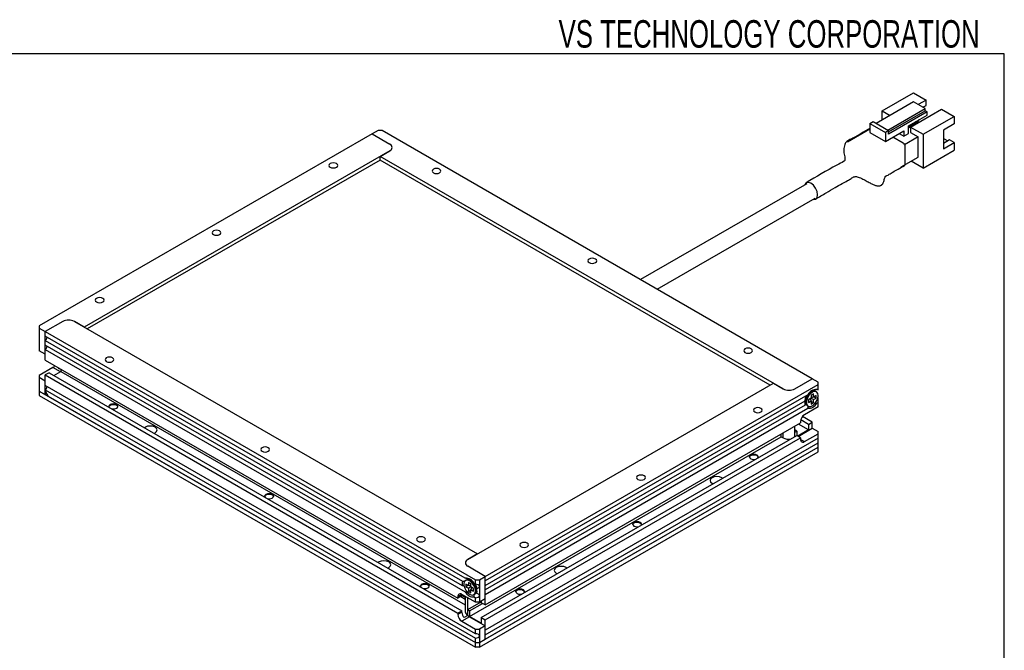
# Model space of a CAD drawing. Header units: millimetres. Extents: x 6 to 294, y 6 to 202.
# Tile 5 of 5: x 202 to 291, y 145 to 202. Entities that reach past the tile are written whole.
import ezdxf

# ---------------------------------------------------------------- set-up
doc = ezdxf.new("R2010")
doc.units = ezdxf.units.MM
doc.styles.add('SLDTEXTSTYLE1', font='TXT', dxfattribs={"width": 0.7})

msp = doc.modelspace()

# ---------------------------------------------------------------- linework, layer by layer
at = {"color": 7, "linetype": 'Continuous', "lineweight": 25}
for p, q in [((291.144, 199.039), (5.901, 199.039)), ((291.144, 6.453), (291.144, 199.039)), ((280.058, 193.868), (282.886, 195.501)), ((282.886, 195.501), (284.035, 194.837)), ((282.904, 194.674), (279.51, 192.715)), ((280.57, 192.102), (283.965, 194.062)), ((282.621, 192.388), (285.449, 194.021)), ((283.965, 194.062), (282.904, 194.674)), ((284.035, 194.837), (283.328, 194.429)), ((283.753, 194.184), (284.035, 194.347)), ((283.965, 193.858), (283.965, 194.062)), ((284.035, 194.347), (284.035, 194.837)), ((285.449, 194.021), (286.599, 193.358)), ((280.058, 193.031), (280.058, 193.868)), ((280.058, 193.868), (280.782, 193.449)), ((280.641, 191.939), (283.965, 193.858)), ((284.141, 193.756), (280.641, 191.735)), ((282.444, 192.49), (284.141, 193.47)), ((283.77, 191.725), (286.599, 193.358)), ((284.141, 193.756), (283.965, 193.858)), ((284.141, 193.47), (284.141, 193.756)), ((286.599, 193.358), (286.599, 192.674)), ((276.893, 191.041), (278.944, 192.225)), ((278.944, 192.715), (279.227, 192.878)), ((278.944, 192.715), (280.358, 191.898)), ((278.944, 192.715), (278.944, 191.898)), ((279.227, 192.878), (280.641, 192.062)), ((282.444, 191.796), (282.444, 192.49)), ((282.444, 192.408), (282.621, 192.306)), ((282.471, 192.393), (283.31, 192.877)), ((282.621, 192.388), (283.77, 191.725)), ((282.621, 192.388), (282.621, 191.898)), ((283.151, 192.817), (283.081, 192.857)), ((283.151, 192.817), (283.364, 192.939)), ((283.151, 192.898), (283.151, 192.817)), ((283.284, 192.893), (283.31, 192.877)), ((283.31, 192.786), (283.31, 192.877)), ((283.364, 192.939), (283.434, 193.062)), ((286.599, 192.674), (285.609, 192.102)), ((233.764, 191.758), (203.535, 174.307)), ((234.294, 192.064), (233.764, 191.758)), ((233.764, 191.758), (235.355, 190.84)), ((234.648, 192.064), (234.294, 192.064)), ((273.715, 169.511), (234.648, 192.064)), ((278.944, 191.898), (280.358, 191.082)), ((280.641, 192.062), (280.358, 191.898)), ((280.358, 191.082), (282.02, 192.041)), ((280.358, 191.898), (280.358, 191.082)), ((280.641, 191.735), (280.641, 192.062)), ((281.967, 190.908), (281.012, 191.459)), ((281.596, 191.796), (282.02, 191.551)), ((281.596, 191.796), (281.596, 191.796)), ((282.02, 192.041), (282.02, 191.551)), ((282.02, 191.551), (282.444, 191.796)), ((283.328, 191.49), (282.092, 190.776)), ((282.621, 191.898), (283.328, 191.49)), ((283.328, 189.653), (283.328, 191.49)), ((283.77, 191.725), (283.77, 188.663)), ((285.609, 192.102), (285.609, 190.408)), ((285.609, 191.357), (286.006, 191.127)), ((282.144, 189.01), (282.144, 190.602)), ((286.174, 191.224), (285.609, 190.898)), ((285.609, 190.408), (286.599, 190.979)), ((286.599, 190.979), (286.174, 191.224)), ((286.599, 190.979), (286.599, 190.295)), ((235.355, 190.227), (207.601, 174.205)), ((234.471, 189.717), (235.355, 190.227)), ((271.064, 168.592), (234.471, 189.717)), ((234.471, 189.39), (234.471, 189.717)), ((281.779, 188.759), (283.328, 189.653)), ((283.77, 188.663), (286.599, 190.295)), ((234.471, 189.39), (207.884, 174.042)), ((269.897, 168.939), (234.471, 189.39)), ((283.77, 188.663), (282.692, 189.285)), ((273.213, 187.231), (258.117, 178.516)), ((259.617, 177.65), (273.963, 185.932)), ((205.656, 174.716), (204.065, 173.797)), ((207.601, 174.205), (206.717, 174.716)), ((206.717, 174.716), (243.31, 153.591)), ((203.535, 174.307), (203.535, 174.103)), ((203.535, 174.103), (204.065, 173.797)), ((203.535, 174.103), (203.535, 173.491)), ((203.535, 173.491), (203.535, 172.674)), ((204.065, 171.756), (204.065, 173.797)), ((204.065, 173.797), (243.133, 151.244)), ((204.065, 173.389), (204.065, 173.797)), ((203.535, 172.674), (203.535, 172.062)), ((242.19, 151.38), (204.065, 173.389)), ((204.065, 172.981), (241.954, 151.108)), ((204.065, 172.572), (204.065, 172.981)), ((241.954, 150.699), (204.065, 172.572)), ((204.065, 171.756), (203.535, 172.062)), ((204.065, 171.205), (204.065, 172.164)), ((204.065, 172.164), (242.19, 150.155)), ((204.065, 171.205), (241.542, 149.57)), ((204.772, 170.531), (203.535, 169.816)), ((204.419, 170.061), (204.065, 169.857)), ((204.065, 168.898), (204.065, 169.857)), ((204.065, 169.857), (241.542, 148.222)), ((204.419, 170.061), (241.895, 148.427)), ((204.861, 169.806), (205.479, 170.163)), ((205.28, 170.456), (205.306, 170.488)), ((205.321, 170.48), (205.28, 170.456)), ((205.479, 170.341), (205.28, 170.456)), ((205.479, 170.388), (205.479, 170.163)), ((205.479, 170.163), (242.206, 148.961)), ((203.535, 169.816), (203.535, 169.612)), ((203.535, 169.612), (203.535, 169)), ((204.065, 169.306), (203.535, 169.612)), ((203.535, 169), (203.535, 168.387)), ((204.065, 168.081), (204.065, 169.306)), ((242.426, 153.081), (270.18, 169.103)), ((244.017, 151.55), (274.246, 169.001)), ((270.18, 169.103), (271.064, 168.592)), ((272.124, 168.592), (273.715, 169.511)), ((274.246, 169.205), (273.715, 169.511)), ((274.246, 169.001), (274.246, 169.205)), ((274.246, 168.592), (274.246, 169.001)), ((203.535, 168.387), (243.133, 145.528)), ((203.535, 168.387), (203.535, 167.979)), ((203.535, 168.387), (204.065, 168.081)), ((243.133, 146.345), (204.065, 168.898)), ((204.065, 168.49), (243.133, 145.936)), ((204.065, 168.408), (204.065, 168.49)), ((204.065, 168.408), (204.348, 167.918)), ((204.207, 168.163), (204.065, 168.081)), ((273.468, 168.225), (273.404, 168.181)), ((273.644, 168.327), (273.468, 168.225)), ((273.614, 168.31), (273.561, 168.34)), ((273.821, 168.143), (273.609, 168.021)), ((273.821, 167.858), (273.821, 168.143)), ((274.09, 168.323), (274.019, 168.364)), ((274.246, 168.592), (274.128, 168.524)), ((203.535, 167.979), (243.133, 145.12)), ((204.348, 167.918), (243.133, 145.528)), ((273.303, 168.048), (244.017, 151.142)), ((244.017, 150.733), (273.067, 167.504)), ((273.061, 167.474), (273.114, 167.443)), ((273.114, 167.613), (273.114, 167.409)), ((273.609, 167.735), (273.362, 167.592)), ((273.362, 167.592), (273.362, 167.347)), ((273.362, 167.347), (273.609, 167.49)), ((273.528, 167.688), (273.609, 167.49)), ((273.566, 167.595), (273.566, 167.71)), ((273.609, 168.021), (273.609, 167.735)), ((273.609, 167.829), (273.821, 167.858)), ((273.609, 167.785), (273.708, 167.842)), ((273.609, 167.735), (273.821, 167.613)), ((273.609, 167.49), (273.609, 167.204)), ((273.609, 167.449), (273.821, 167.327)), ((273.609, 167.204), (273.821, 167.327)), ((274.069, 168), (273.821, 167.858)), ((273.821, 167.613), (274.069, 167.755)), ((273.821, 167.327), (273.821, 167.613)), ((273.857, 167.878), (274.069, 167.755)), ((273.978, 167.298), (274.128, 167.299)), ((274.069, 167.755), (274.069, 168)), ((274.128, 167.299), (274.246, 167.368)), ((274.246, 167.83), (274.246, 167.954)), ((274.246, 166.959), (274.246, 167.368)), ((273.067, 167.096), (244.017, 150.325)), ((244.017, 149.917), (273.303, 166.823)), ((274.246, 166.959), (273.008, 166.245)), ((273.27, 167.065), (273.34, 167.024)), ((244.017, 148.957), (272.655, 165.49)), ((273.362, 164.857), (272.46, 165.377)), ((272.655, 165.633), (272.655, 165.49)), ((273.362, 165.367), (272.671, 165.766)), ((273.715, 165.571), (272.828, 166.084)), ((273.362, 165.367), (273.715, 165.571)), ((273.715, 165.02), (273.715, 165.571)), ((272.124, 164.653), (272.124, 165.184)), ((272.301, 164.755), (272.124, 164.857)), ((272.124, 164.653), (272.301, 164.755)), ((272.301, 164.755), (272.301, 164.347)), ((273.362, 164.857), (272.389, 164.295)), ((272.425, 164.275), (273.715, 165.02)), ((273.008, 163.795), (274.246, 164.51)), ((273.362, 165.367), (273.362, 164.857)), ((273.715, 165.02), (274.246, 164.714)), ((274.246, 164.51), (274.246, 164.714)), ((274.246, 164.101), (274.246, 164.51)), ((242.603, 147.916), (270.887, 164.244)), ((243.663, 147.814), (272.301, 164.347)), ((244.017, 147.61), (272.655, 164.142)), ((274.246, 164.101), (244.017, 146.651)), ((244.017, 146.242), (274.246, 163.693)), ((270.887, 164.244), (270.887, 164.469)), ((270.887, 164.244), (271.064, 164.142)), ((272.655, 164.142), (272.301, 164.347)), ((272.655, 164.142), (272.655, 164)), ((274.246, 163.285), (274.246, 163.693)), ((243.486, 145.528), (274.246, 163.285)), ((243.486, 145.12), (274.246, 162.877)), ((244.017, 145.834), (274.246, 163.285)), ((274.246, 162.877), (274.246, 163.285)), ((243.31, 153.591), (242.426, 153.081)), ((244.017, 151.55), (242.426, 152.468)), ((242.298, 151.22), (242.228, 151.179)), ((242.85, 151.08), (242.673, 151.182)), ((242.756, 151.195), (242.704, 151.165)), ((242.914, 151.037), (242.85, 151.08)), ((243.133, 150.836), (243.133, 151.244)), ((243.133, 151.244), (243.486, 151.244)), ((243.486, 151.244), (244.017, 151.55)), ((243.486, 151.244), (243.486, 150.631)), ((244.017, 151.142), (244.017, 151.55)), ((244.017, 149.509), (244.017, 151.55)), ((242.496, 150.713), (242.249, 150.856)), ((242.249, 150.856), (242.249, 150.611)), ((242.461, 150.733), (242.249, 150.611)), ((242.249, 150.611), (242.496, 150.468)), ((242.709, 150.876), (242.496, 150.999)), ((242.496, 150.999), (242.496, 150.713)), ((242.709, 150.685), (242.496, 150.713)), ((242.709, 150.591), (242.496, 150.468)), ((242.496, 150.468), (242.496, 150.182)), ((242.709, 150.305), (242.496, 150.182)), ((242.496, 150.182), (242.709, 150.06)), ((242.609, 150.698), (242.709, 150.641)), ((242.709, 150.591), (242.709, 150.876)), ((242.956, 150.448), (242.709, 150.591)), ((242.79, 150.544), (242.709, 150.346)), ((242.709, 150.06), (242.709, 150.346)), ((242.709, 150.346), (242.956, 150.203)), ((242.752, 150.565), (242.752, 150.451)), ((242.956, 150.203), (242.956, 150.448)), ((243.133, 150.836), (243.015, 150.904)), ((243.204, 150.264), (243.204, 150.399)), ((243.486, 150.631), (243.486, 149.815)), ((244.017, 150.325), (244.017, 150.733)), ((241.895, 149.917), (241.542, 149.713)), ((241.895, 149.774), (241.542, 149.57)), ((241.542, 149.713), (241.542, 149.57)), ((241.789, 149.712), (242.206, 149.472)), ((243.133, 149.202), (241.895, 149.917)), ((241.895, 149.774), (241.895, 149.917)), ((241.895, 149.855), (242.206, 149.676)), ((242.206, 149.737), (242.206, 148.324)), ((242.426, 148.529), (242.426, 149.611)), ((242.977, 149.88), (243.048, 149.921)), ((243.015, 149.679), (243.133, 149.611)), ((243.133, 149.202), (243.133, 149.611)), ((243.486, 149.815), (243.486, 149.202)), ((244.017, 149.509), (243.486, 149.202)), ((243.663, 149.304), (243.663, 149.162)), ((244.017, 148.957), (244.017, 149.917)), ((241.542, 148.222), (241.895, 148.427)), ((241.895, 148.284), (241.895, 148.427)), ((242.426, 148.529), (243.663, 149.243)), ((242.426, 148.529), (242.603, 148.427)), ((242.603, 148.427), (243.769, 149.1)), ((242.603, 148.427), (242.603, 147.916)), ((243.486, 149.202), (243.133, 149.202)), ((244.017, 148.957), (243.663, 149.162)), ((241.895, 148.284), (241.542, 148.08)), ((241.542, 148.222), (241.542, 148.08)), ((242.603, 147.875), (241.895, 147.467)), ((242.448, 148.005), (242.095, 147.801)), ((242.426, 148.018), (242.448, 148.005)), ((243.663, 147.304), (242.603, 147.916)), ((242.603, 147.875), (244.017, 147.059)), ((243.663, 147.814), (243.663, 147.304)), ((243.663, 147.814), (244.017, 147.61)), ((244.017, 146.651), (244.017, 147.61)), ((241.895, 147.467), (243.133, 146.753)), ((243.133, 146.345), (243.133, 146.753)), ((243.133, 146.753), (243.486, 146.753)), ((244.017, 147.059), (243.486, 146.753)), ((243.486, 146.753), (243.486, 146.14)), ((244.017, 145.834), (244.017, 147.059)), ((243.133, 145.528), (243.133, 145.936)), ((243.486, 146.14), (243.486, 145.528)), ((243.486, 145.528), (244.017, 145.834)), ((244.017, 145.834), (244.017, 146.242)), ((243.133, 145.12), (243.133, 145.528)), ((243.133, 145.528), (243.486, 145.528)), ((243.486, 145.12), (243.133, 145.12)), ((243.486, 145.528), (243.486, 145.12))]:
    msp.add_line(p, q, dxfattribs=at)
at = {"color": 8, "linetype": 'Continuous', "lineweight": 25}
for p, q in [((205.444, 170.143), (204.772, 170.531)), ((271.064, 164.142), (271.064, 164.571)), ((272.124, 164.244), (272.124, 164.653)), ((272.655, 163.999), (273.008, 163.795)), ((242.426, 148.018), (242.426, 148.529))]:
    msp.add_line(p, q, dxfattribs=at)
at = {"color": 7, "linetype": 'Continuous', "lineweight": 25, "flags": 128}
for points in [[(229.945, 188.737), (230.075, 188.687), (230.228, 188.67), (230.381, 188.687), (230.511, 188.737), (230.598, 188.812), (230.628, 188.901), (230.598, 188.989), (230.511, 189.064), (230.381, 189.114), (230.228, 189.132), (230.075, 189.114), (229.945, 189.064), (229.859, 188.989), (229.828, 188.901), (229.859, 188.812), (229.945, 188.737)], [(239.314, 188.554), (239.228, 188.479), (239.197, 188.39), (239.228, 188.302), (239.314, 188.227), (239.444, 188.177), (239.597, 188.159), (239.75, 188.177), (239.88, 188.227), (239.967, 188.302), (239.997, 188.39), (239.967, 188.479), (239.88, 188.554), (239.75, 188.604), (239.597, 188.621), (239.444, 188.604), (239.314, 188.554)], [(282.093, 188.897), (282.13, 188.939), (282.144, 189.01)], [(274.189, 186.234), (274.143, 186.526), (274.013, 186.827), (273.818, 187.09), (273.588, 187.275), (273.358, 187.355), (273.163, 187.317), (273.032, 187.167), (273.024, 187.121)], [(273.774, 185.822), (273.818, 185.807), (274.013, 185.845), (274.143, 185.995), (274.189, 186.234)], [(219.339, 182.614), (219.468, 182.564), (219.622, 182.547), (219.775, 182.564), (219.904, 182.614), (219.991, 182.689), (220.022, 182.778), (219.991, 182.866), (219.904, 182.941), (219.775, 182.991), (219.622, 183.008), (219.468, 182.991), (219.339, 182.941), (219.252, 182.866), (219.222, 182.778), (219.252, 182.689), (219.339, 182.614)], [(253.457, 180.39), (253.37, 180.315), (253.339, 180.226), (253.37, 180.138), (253.457, 180.063), (253.586, 180.013), (253.739, 179.995), (253.893, 180.013), (254.022, 180.063), (254.109, 180.138), (254.139, 180.226), (254.109, 180.315), (254.022, 180.39), (253.893, 180.44), (253.739, 180.457), (253.586, 180.44), (253.457, 180.39)], [(208.732, 176.491), (208.862, 176.441), (209.015, 176.424), (209.168, 176.441), (209.298, 176.491), (209.384, 176.566), (209.415, 176.654), (209.384, 176.743), (209.298, 176.818), (209.168, 176.868), (209.015, 176.885), (208.862, 176.868), (208.732, 176.818), (208.645, 176.743), (208.615, 176.654), (208.645, 176.566), (208.732, 176.491)], [(267.599, 172.225), (267.512, 172.151), (267.482, 172.062), (267.512, 171.974), (267.599, 171.899), (267.729, 171.849), (267.882, 171.831), (268.035, 171.849), (268.164, 171.899), (268.251, 171.974), (268.282, 172.062), (268.251, 172.151), (268.164, 172.225), (268.035, 172.276), (267.882, 172.293), (267.729, 172.276), (267.599, 172.225)], [(210.182, 171.083), (210.268, 171.157), (210.299, 171.246), (210.268, 171.334), (210.182, 171.409), (210.052, 171.459), (209.899, 171.477), (209.746, 171.459), (209.616, 171.409), (209.529, 171.334), (209.499, 171.246), (209.529, 171.157), (209.616, 171.083), (209.746, 171.032), (209.899, 171.015), (210.052, 171.032), (210.182, 171.083)], [(274.019, 168.364), (273.881, 168.399), (273.693, 168.353), (273.499, 168.22), (273.325, 168.019), (273.194, 167.777), (273.123, 167.526), (273.123, 167.301), (273.194, 167.132), (273.27, 167.065)], [(274.246, 167.98), (274.21, 168.181), (274.107, 168.313), (273.952, 168.359), (273.764, 168.312), (273.57, 168.179), (273.396, 167.978), (273.264, 167.736), (273.194, 167.485), (273.194, 167.26), (273.264, 167.091), (273.396, 167.001), (273.57, 167.001), (273.764, 167.092), (273.952, 167.262), (274.107, 167.488), (274.21, 167.738), (274.246, 167.98)], [(273.708, 168.359), (273.63, 168.363), (273.577, 168.353)], [(274.246, 168.488), (274.246, 168.508), (274.246, 168.553), (274.246, 168.592)], [(210.086, 166.79), (210.099, 166.786), (210.252, 166.769), (210.405, 166.786), (210.535, 166.836), (210.622, 166.911), (210.652, 167), (210.622, 167.088), (210.535, 167.163), (210.405, 167.213), (210.252, 167.231), (210.099, 167.213), (209.97, 167.163), (209.883, 167.088), (209.852, 167), (209.883, 166.911), (209.889, 166.904)], [(209.854, 166.979), (209.862, 167.01), (209.925, 167.092), (210.039, 167.154), (210.184, 167.186), (210.34, 167.184), (210.483, 167.148), (210.59, 167.082), (210.647, 166.998), (210.651, 166.979)], [(273.058, 167.454), (273.076, 167.403), (273.118, 167.337)], [(274.246, 167.368), (274.246, 167.406), (274.246, 167.45), (274.246, 167.497), (274.246, 167.547), (274.246, 167.597), (274.246, 167.646), (274.246, 167.694), (274.246, 167.737), (274.246, 167.776)], [(269.048, 166.817), (268.919, 166.867), (268.765, 166.884), (268.612, 166.867), (268.483, 166.817), (268.396, 166.742), (268.365, 166.653), (268.396, 166.565), (268.483, 166.49), (268.612, 166.44), (268.765, 166.423), (268.919, 166.44), (269.048, 166.49), (269.135, 166.565), (269.165, 166.653), (269.135, 166.742), (269.048, 166.817)], [(213.956, 164.556), (214.053, 164.602), (214.189, 164.719), (214.236, 164.857), (214.189, 164.995), (214.053, 165.112), (213.85, 165.19), (213.611, 165.217), (213.372, 165.19), (213.169, 165.112), (213.09, 165.056)], [(274.246, 163.693), (274.246, 163.737), (274.246, 163.787), (274.246, 163.841), (274.246, 163.897), (274.246, 163.954), (274.246, 164.008), (274.246, 164.058), (274.246, 164.101)], [(224.324, 162.918), (224.411, 162.993), (224.441, 163.082), (224.411, 163.17), (224.324, 163.245), (224.194, 163.295), (224.041, 163.313), (223.888, 163.295), (223.758, 163.245), (223.671, 163.17), (223.641, 163.082), (223.671, 162.993), (223.758, 162.918), (223.888, 162.868), (224.041, 162.851), (224.194, 162.868), (224.324, 162.918)], [(268.776, 162.311), (268.781, 162.319), (268.812, 162.407), (268.781, 162.496), (268.695, 162.571), (268.565, 162.621), (268.412, 162.638), (268.259, 162.621), (268.129, 162.571), (268.042, 162.496), (268.012, 162.407), (268.042, 162.319), (268.129, 162.244), (268.259, 162.194), (268.412, 162.177), (268.565, 162.194), (268.578, 162.197)], [(268.013, 162.387), (268.022, 162.417), (268.085, 162.5), (268.198, 162.562), (268.344, 162.594), (268.5, 162.592), (268.642, 162.555), (268.75, 162.49), (268.806, 162.406), (268.81, 162.387)], [(258.442, 160.694), (258.312, 160.744), (258.159, 160.761), (258.006, 160.744), (257.876, 160.694), (257.789, 160.619), (257.759, 160.53), (257.789, 160.442), (257.876, 160.367), (258.006, 160.317), (258.159, 160.3), (258.312, 160.317), (258.442, 160.367), (258.528, 160.442), (258.559, 160.53), (258.528, 160.619), (258.442, 160.694)], [(265.574, 160.463), (265.495, 160.52), (265.292, 160.598), (265.053, 160.625), (264.814, 160.598), (264.611, 160.52), (264.476, 160.402), (264.428, 160.264), (264.476, 160.126), (264.611, 160.009), (264.708, 159.963)], [(224.228, 158.626), (224.241, 158.622), (224.395, 158.605), (224.548, 158.622), (224.677, 158.672), (224.764, 158.747), (224.795, 158.836), (224.764, 158.924), (224.677, 158.999), (224.548, 159.049), (224.395, 159.067), (224.241, 159.049), (224.112, 158.999), (224.025, 158.924), (223.995, 158.836), (224.025, 158.747), (224.031, 158.74)], [(223.996, 158.815), (224.004, 158.846), (224.068, 158.928), (224.181, 158.99), (224.326, 159.022), (224.482, 159.02), (224.625, 158.984), (224.733, 158.918), (224.789, 158.834), (224.793, 158.815)], [(258.169, 156.188), (258.175, 156.196), (258.205, 156.284), (258.175, 156.373), (258.088, 156.448), (257.958, 156.498), (257.805, 156.515), (257.652, 156.498), (257.522, 156.448), (257.436, 156.373), (257.405, 156.284), (257.436, 156.196), (257.522, 156.121), (257.652, 156.071), (257.805, 156.053), (257.958, 156.071), (257.972, 156.074)], [(257.407, 156.264), (257.415, 156.294), (257.478, 156.377), (257.592, 156.439), (257.737, 156.471), (257.893, 156.469), (258.036, 156.432), (258.143, 156.367), (258.199, 156.283), (258.204, 156.264)], [(238.466, 154.754), (238.553, 154.829), (238.583, 154.918), (238.553, 155.006), (238.466, 155.081), (238.336, 155.131), (238.183, 155.149), (238.03, 155.131), (237.9, 155.081), (237.814, 155.006), (237.783, 154.918), (237.814, 154.829), (237.9, 154.754), (238.03, 154.704), (238.183, 154.687), (238.336, 154.704), (238.466, 154.754)], [(247.835, 154.571), (247.705, 154.621), (247.552, 154.638), (247.399, 154.621), (247.269, 154.571), (247.183, 154.496), (247.152, 154.407), (247.183, 154.319), (247.269, 154.244), (247.399, 154.194), (247.552, 154.176), (247.705, 154.194), (247.835, 154.244), (247.922, 154.319), (247.952, 154.407), (247.922, 154.496), (247.835, 154.571)], [(235.169, 152.31), (235.266, 152.355), (235.402, 152.472), (235.449, 152.611), (235.402, 152.749), (235.266, 152.866), (235.064, 152.944), (234.824, 152.971), (234.585, 152.944), (234.382, 152.866), (234.303, 152.81)], [(251.432, 152.299), (251.353, 152.355), (251.15, 152.434), (250.911, 152.461), (250.672, 152.434), (250.469, 152.355), (250.334, 152.238), (250.286, 152.1), (250.334, 151.962), (250.469, 151.845), (250.566, 151.799)], [(243.133, 150.223), (243.097, 150.465), (242.994, 150.716), (242.839, 150.941), (242.651, 151.111), (242.457, 151.202), (242.283, 151.202), (242.152, 151.112), (242.081, 150.943), (242.081, 150.718), (242.152, 150.467), (242.283, 150.225), (242.457, 150.024), (242.651, 149.891), (242.839, 149.845), (242.994, 149.89), (243.097, 150.023), (243.133, 150.223)], [(243.204, 150.264), (243.168, 150.506), (243.065, 150.756), (242.91, 150.982), (242.722, 151.152), (242.528, 151.243), (242.354, 151.243), (242.298, 151.22)], [(242.741, 151.209), (242.688, 151.219), (242.61, 151.215)], [(238.37, 150.462), (238.384, 150.458), (238.537, 150.441), (238.69, 150.458), (238.819, 150.508), (238.906, 150.583), (238.937, 150.672), (238.906, 150.76), (238.819, 150.835), (238.69, 150.885), (238.537, 150.903), (238.384, 150.885), (238.254, 150.835), (238.167, 150.76), (238.137, 150.672), (238.167, 150.583), (238.173, 150.575)], [(238.138, 150.651), (238.146, 150.681), (238.21, 150.764), (238.323, 150.826), (238.469, 150.858), (238.625, 150.856), (238.767, 150.819), (238.875, 150.754), (238.931, 150.67), (238.935, 150.651)], [(247.562, 150.065), (247.568, 150.073), (247.599, 150.161), (247.568, 150.25), (247.482, 150.325), (247.352, 150.375), (247.199, 150.392), (247.046, 150.375), (246.916, 150.325), (246.829, 150.25), (246.799, 150.161), (246.829, 150.073), (246.916, 149.998), (247.046, 149.948), (247.199, 149.93), (247.352, 149.948), (247.365, 149.951)], [(246.8, 150.141), (246.808, 150.171), (246.872, 150.254), (246.985, 150.316), (247.131, 150.348), (247.287, 150.346), (247.429, 150.309), (247.537, 150.244), (247.593, 150.16), (247.597, 150.141)]]:
    msp.add_lwpolyline(points, dxfattribs=at)
at = {"color": 7, "linetype": 'Continuous', "lineweight": 25}
for centre, radius, start, end in [((235.238, 190.533), 0.327, 290.78324, 69.21676), ((281.76, 190.585), 0.384, 2.60545, 57.39453), ((206.187, 173.692), 1.153, 62.60967, 117.39041), ((203.867, 173.299), 0.375, 301.87319, 358.13211), ((203.867, 172.482), 0.375, 301.87319, 358.13211), ((204.43, 171.095), 0.661, 301.24399, 322.36833), ((203.867, 168.808), 0.375, 301.87316, 358.13214), ((271.594, 169.616), 1.153, 242.60967, 297.39041), ((274.069, 167.674), 0.852, 86.04162, 153.953), ((273.931, 167.3), 0.888, 166.70942, 193.29058), ((273.881, 167.576), 0.768, 144.54001, 177.24078), ((273.362, 167.674), 0.852, 266.04153, 333.95309), ((273.422, 165.598), 0.768, 122.60539, 177.39467), ((271.591, 165.161), 1.147, 242.64433, 277.59924), ((272.87, 163.965), 0.218, 170.78577, 309.20334), ((242.542, 152.775), 0.327, 110.78324, 249.21676), ((242.819, 150.903), 0.888, 166.70942, 193.29058), ((242.249, 150.529), 0.852, 26.04696, 93.95841), ((242.854, 150.215), 0.353, 303.38867, 7.92331), ((242.437, 150.431), 0.768, 2.75949, 35.45972), ((241.757, 149.748), 0.218, 50.79672, 189.21422), ((242.956, 150.529), 0.852, 206.04688, 273.95849), ((242.309, 148.114), 0.768, 182.60544, 237.39451), ((242.67, 148.321), 0.775, 182.7695, 222.13966), ((242.581, 148.362), 0.377, 185.69508, 245.62528), ((242.925, 148.414), 0.628, 220.665, 239.12625)]:
    msp.add_arc(centre, radius, start, end, dxfattribs=at)
for centre, start_param, end_param in [((243.133, 150.631), 0, 1.570796), ((243.133, 150.631), 5.036649, 6.283185), ((243.133, 149.815), 4.712389, 6.283185), ((243.133, 149.815), 0, 1.246537), ((243.133, 146.14), 0, 1.570796), ((243.133, 146.14), 4.712389, 6.283185)]:
    msp.add_ellipse(centre, major_axis=(0.354, 0), ratio=0.577382, start_param=start_param, end_param=end_param, dxfattribs=at)
for points, knots in [([(278.944, 192.268), (278.674, 192.116), (278.155, 191.823), (277.542, 191.432), (277.113, 191.239), (276.938, 191.149), (276.86, 191.098), (276.801, 191.052), (276.74, 190.988), (276.669, 190.86), (276.622, 190.661), (276.566, 190.415), (276.56, 190.062), (276.643, 189.749), (276.684, 189.492), (276.664, 189.35), (276.658, 189.33), (276.615, 189.289), (276.412, 189.165), (275.184, 188.533), (274.07, 187.863), (273.161, 187.316)], [0, 0, 0, 0, 0.108716, 0.208793, 0.255527, 0.271515, 0.277669, 0.28479, 0.293131, 0.302975, 0.326435, 0.350976, 0.378034, 0.443301, 0.470686, 0.49078, 0.516369, 0.524788, 0.535955, 0.621046, 1, 1, 1, 1]), ([(274.015, 185.846), (274.335, 186.034), (274.924, 186.377), (275.724, 186.848), (276.365, 187.218), (276.863, 187.485), (277.235, 187.706), (277.471, 187.875), (277.664, 187.893), (277.797, 187.873), (277.983, 187.813), (278.254, 187.686), (278.588, 187.506), (278.935, 187.319), (279.241, 187.166), (279.472, 187.065), (279.657, 187.026), (279.794, 187.028), (279.904, 187.062), (279.982, 187.108), (280.046, 187.164), (280.113, 187.25), (280.179, 187.379), (280.226, 187.534), (280.266, 187.686), (280.3, 187.804), (280.333, 187.876), (280.362, 187.915), (280.411, 187.949), (280.525, 187.979), (280.739, 188.12), (281.075, 188.329), (281.54, 188.587), (281.895, 188.785), (282.094, 188.896)], [0, 0, 0, 0, 0.120778, 0.221672, 0.302253, 0.362602, 0.406114, 0.445407, 0.462536, 0.479074, 0.497373, 0.52041, 0.560799, 0.597642, 0.625833, 0.65102, 0.666218, 0.680985, 0.69196, 0.699726, 0.706285, 0.715329, 0.728317, 0.744355, 0.760278, 0.772822, 0.777289, 0.780898, 0.786873, 0.799255, 0.825661, 0.867407, 0.925641, 1, 1, 1, 1]), ([(274.128, 168.524), (274.081, 168.517), (274.004, 168.504), (273.914, 168.478), (273.867, 168.458), (273.844, 168.446), (273.832, 168.433), (273.834, 168.417), (273.849, 168.404), (273.872, 168.392), (273.878, 168.389)], [0, 0, 0, 0, 0.280862, 0.469582, 0.540014, 0.611151, 0.672566, 0.764705, 0.941037, 1, 1, 1, 1]), ([(273.067, 167.504), (273.069, 167.534), (273.072, 167.601), (273.095, 167.747), (273.136, 167.888), (273.184, 167.965), (273.198, 167.988)], [0, 0, 0, 0, 0.237635, 0.540113, 0.860039, 1, 1, 1, 1]), ([(273.167, 167.179), (273.159, 167.183), (273.123, 167.203), (273.091, 167.202), (273.071, 167.168), (273.068, 167.115), (273.067, 167.096)], [0, 0, 0, 0, 0.099219, 0.424031, 0.781537, 1, 1, 1, 1]), ([(273.303, 166.823), (273.314, 166.852), (273.332, 166.899), (273.339, 166.971), (273.336, 167.013), (273.331, 167.025), (273.331, 167.026)], [0, 0, 0, 0, 0.514187, 0.859682, 0.988621, 1, 1, 1, 1]), ([(241.954, 151.108), (242.001, 151.109), (242.092, 151.112), (242.171, 151.137), (242.21, 151.148)], [0, 0, 0, 0, 0.517689, 1, 1, 1, 1]), ([(242.454, 151.253), (242.458, 151.255), (242.471, 151.262), (242.482, 151.273), (242.487, 151.286), (242.476, 151.299), (242.455, 151.312), (242.417, 151.328), (242.327, 151.356), (242.248, 151.37), (242.19, 151.38)], [0, 0, 0, 0, 0.042875, 0.158411, 0.274786, 0.342367, 0.410298, 0.490881, 0.631038, 1, 1, 1, 1]), ([(242.098, 150.675), (242.088, 150.679), (242.043, 150.698), (241.993, 150.699), (241.954, 150.699)], [0, 0, 0, 0, 0.230642, 1, 1, 1, 1]), ([(243.12, 150.843), (243.139, 150.809), (243.187, 150.727), (243.228, 150.579), (243.239, 150.486), (243.245, 150.438)], [0, 0, 0, 0, 0.2517332, 0.6134659, 1, 1, 1, 1]), ([(243.245, 150.008), (243.258, 150.067), (243.288, 150.21), (243.261, 150.353), (243.245, 150.438)], [0, 0, 0, 0, 0.411326, 1, 1, 1, 1]), ([(242.19, 150.155), (242.237, 150.148), (242.29, 150.139), (242.342, 150.152), (242.348, 150.153)], [0, 0, 0, 0, 0.878315, 1, 1, 1, 1]), ([(242.988, 149.886), (242.988, 149.886), (242.983, 149.874), (242.979, 149.84), (242.982, 149.763), (243.001, 149.714), (243.015, 149.679)], [0, 0, 0, 0, 0.003485, 0.13966, 0.376506, 1, 1, 1, 1]), ([(243.245, 150.008), (243.245, 150.011), (243.24, 150.036), (243.222, 150.06), (243.185, 150.055), (243.143, 150.031), (243.133, 150.026)], [0, 0, 0, 0, 0.046385, 0.449937, 0.876772, 1, 1, 1, 1])]:
    msp.add_open_spline(points, degree=3, knots=knots, dxfattribs=at)

# ---------------------------------------------------------------- texts
at = {"color": 7, "linetype": 'Continuous', "lineweight": 0, "insert": (288.908, 202.099), "char_height": 2.5, "attachment_point": 3, "style": 'SLDTEXTSTYLE1'}
msp.add_mtext('VS TECHNOLOGY CORPORATION', dxfattribs=at)

doc.saveas('drawing.dxf')
